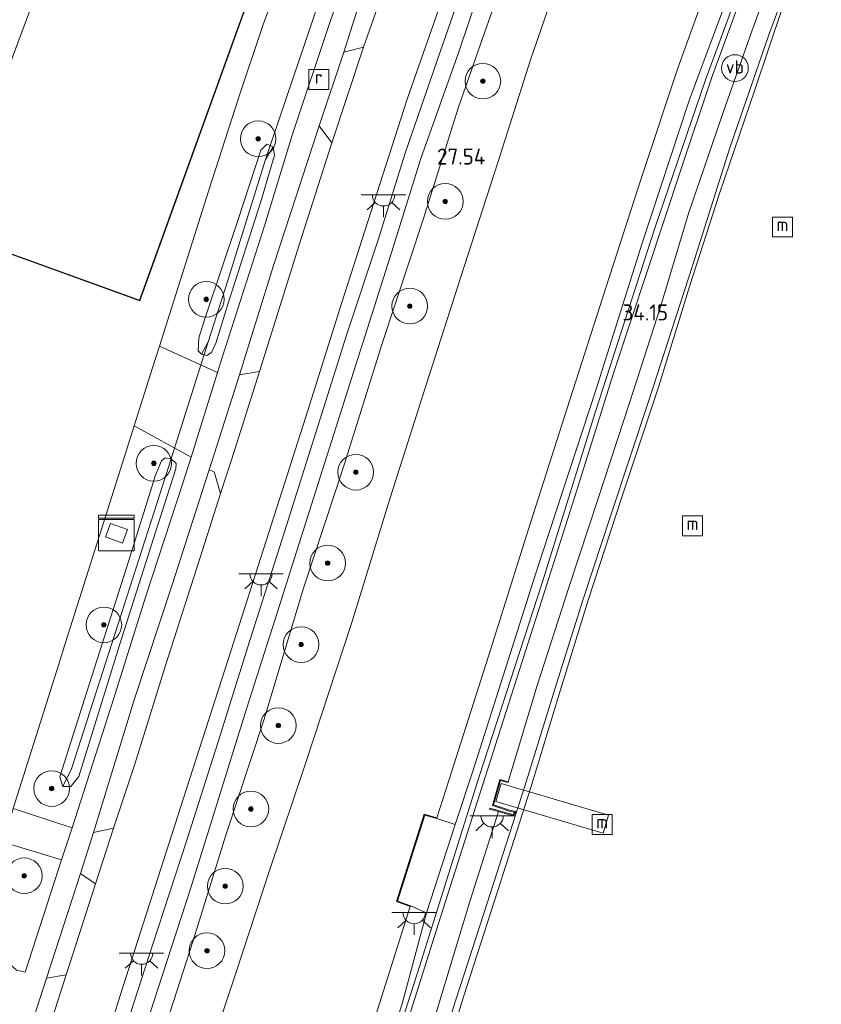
# Model space of a CAD drawing. Header units: metres. Extents: x 185049 to 189876, y 349292 to 352302.
# Tile 123 of 256: x 188961 to 189051, y 349864 to 349975. Entities that reach past the tile are written whole.
import ezdxf
from ezdxf.enums import TextEntityAlignment as Align

# ---------------------------------------------------------------- set-up
doc = ezdxf.new("R2010")
doc.units = ezdxf.units.M
for name, color, linetype, lineweight in [('B-WE-GR-BOOM-S', 90, 'Continuous', 25), ('B-WE-GR-GRAS-GV', 60, 'Continuous', 13), ('B-WE-GW-OPHOGING_KRUIN-G', 90, 'Continuous', 18), ('B-WE-GW-TALUD_KRUIN-G', 90, 'Continuous', 18), ('B-WE-GW-TALUD_TEEN-G', 90, 'Continuous', 18), ('B-WE-IE-MEUBILAIR_WATERWEGMEUBILAIR-S', 150, 'Continuous', 25), ('B-WE-IE-MEUBILAIR_WEGMEUBILAIR-S', 7, 'Continuous', 25), ('B-WE-IE-TERREINAFSCHEIDING_DOORGANG-G', 210, 'Continuous', 18), ('B-WE-IE-TERREINAFSCHEIDING_KUNSTMATIG_HEKWERK-G', 20, 'IE-TERREINAFSCHEIDING-KUNSTMATIG', 18), ('B-WE-IE-TERREINAFSCHEIDING_KUNSTMATIG_MUUR-GV', 90, 'Continuous', 18), ('B-WE-KG-KADASTRAAL_DAKRAND-G', 170, 'Continuous', 18), ('B-WE-KG-KADASTRAAL_NOK-G', 10, 'Continuous', 18), ('B-WE-KL-DATA-S', 90, 'Continuous', 25), ('B-WE-KL-ET_LS_OV_LICHTPUNT-S', 190, 'Continuous', 25), ('B-WE-KW-KUNSTWERK_BRUG-GV', 170, 'Continuous', 18), ('B-WE-KW-KUNSTWERK_DUIKER-G', 170, 'Continuous', 18), ('B-WE-OB-BEKLEDING_STORTSTEEN-GV', 30, 'Continuous', 18), ('B-WE-OB-OEVERVOORZIENING-G', 7, 'Continuous', 18), ('B-WE-OG-BEBOUWING_BEDRIJVEN-GV', 7, 'Continuous', 18), ('B-WE-OG-TERREIN_BEDRIJVENTERREIN-GV', 7, 'Continuous', 18), ('B-WE-OG-WATER_GREPPEL-G', 160, 'Continuous', 18), ('B-WE-OG-WATER_KANAAL-GV', 120, 'Continuous', 18), ('B-WE-OG-WATER_SLOOT-G', 120, 'Continuous', 18), ('B-WE-RI-GWA_RIOOLPUT-S', 30, 'Continuous', 25), ('B-WE-VH-VERHARDING_ASFALT-GV', 252, 'Continuous', 18), ('B-WE-VH-VERHARDING_BETON-GV', 252, 'Continuous', 18), ('B-WE-VH-VERHARDING_STRAATBAKSTEEN-GV', 252, 'Continuous', 18), ('X-XX-AL-HOOGTELABEL-S', 7, 'Continuous', 25)]:
    doc.layers.add(name, color=color, linetype=linetype, lineweight=lineweight)
doc.styles.add('NLCS-ISO', font='NLCS-ISO.ttf')
doc.styles.add('NLCS-ISO-ANNOTATIVE-T18', font='NLCS-ISO.ttf', dxfattribs={"height": 1.8})
doc.linetypes.add('IE-TERREINAFSCHEIDING-KUNSTMATIG', pattern='A,4,[82,NLCS.SHX,S=0.75,R=90,X=0,Y=0],4,-2', length=10)

# ---------------------------------------------------------------- blocks, each defined once
blk = doc.blocks.new('SAL-HOOGTELABEL-SO')
at = {"color": 0, "linetype": 'ByBlock', "lineweight": -2, "style": 'NLCS-ISO-ANNOTATIVE-T18'}
blk.add_attdef('HOOGTE', text='', height=1.8, dxfattribs=at).set_placement((2.79, 0), align=Align.RIGHT)
blk = doc.blocks.new('SGR-BOOM_01-SO')
at = {"linetype": 'ByBlock', "lineweight": 18}
h = blk.add_hatch(color=0, dxfattribs=at)
h.dxf.hatch_style = 1
edge = h.paths.add_edge_path()
edge.add_arc((0, 0), 0.25, 0, 360)
at = {"color": 0, "linetype": 'ByBlock', "lineweight": 18}
for radius in [2, 0.25]:
    blk.add_circle((0, 0), radius, dxfattribs=at)
blk = doc.blocks.new('SIE-WATER_MEERPAAL-SO')
at = {"color": 0, "linetype": 'ByBlock', "lineweight": 18}
blk.add_lwpolyline([(-1.12, -1.12), (1.12, -1.12), (1.12, 1.12), (-1.12, 1.12)], close=True, dxfattribs=at)
at = {"color": 0, "linetype": 'ByBlock', "lineweight": 18, "style": 'NLCS-ISO'}
blk.add_text('m', height=1.5, dxfattribs=at).set_placement((0, 0.28), align=Align.MIDDLE_CENTER)
blk = doc.blocks.new('SKL-ET_OV_LICHTPUNT-SO')
at = {"color": 0, "linetype": 'ByBlock', "lineweight": 18}
for points in [[(-1.25, 0), (-2.5, 0)], [(1.25, 0), (2.5, 0)], [(-0.92, -0.85), (-1.83, -1.7)], [(0.92, -0.85), (1.83, -1.7)], [(0, -1.25), (0, -2.5)]]:
    blk.add_lwpolyline(points, dxfattribs=at)
blk.add_lwpolyline([(0, 0), (1.25, 0, -1), (-1.25, 0)], format="xyb", close=True, dxfattribs=at)
blk = doc.blocks.new('SIE-WEG_PAAL_VERKEERSBORD-SO')
at = {"color": 0, "linetype": 'ByBlock', "lineweight": 18}
blk.add_circle((0, 0), 1.5, dxfattribs=at)
at = {"color": 0, "linetype": 'ByBlock', "lineweight": 18, "style": 'NLCS-ISO'}
blk.add_text('vb', height=1.5, dxfattribs=at).set_placement((0, 0.13), align=Align.MIDDLE_CENTER)
blk = doc.blocks.new('SRI-PUT_INSPECTIEPUT_RIOOLPUT-SO')
at = {"color": 0, "linetype": 'ByBlock', "lineweight": 18}
blk.add_lwpolyline([(-1.12, -1.12), (1.12, -1.12), (1.12, 1.12), (-1.12, 1.12)], close=True, dxfattribs=at)
at = {"color": 0, "linetype": 'ByBlock', "lineweight": 18, "style": 'NLCS-ISO'}
blk.add_text('r', height=1.5, dxfattribs=at).set_placement((0, 0.28), align=Align.MIDDLE_CENTER)
blk = doc.blocks.new('SKL-DATA_KAST-SO')
at = {"color": 0, "linetype": 'ByBlock', "lineweight": 18}
for points in [[(-2, 2), (2, 2), (2, 1.68), (-2, 1.68)], [(-2, 1.52), (2, 1.52), (2, -2), (-2, -2)]]:
    blk.add_lwpolyline(points, close=True, dxfattribs=at)

msp = doc.modelspace()

# ---------------------------------------------------------------- linework, layer by layer
at = {"layer": 'B-WE-GR-GRAS-GV'}
for points in [[(189001.504, 349991.061, 27.415), (188995.53, 349974.512, 27.392), (188991.231, 349961.652, 27.337), (188988.148, 349951.499, 27.404), (188983.427, 349936.817, 27.372), (188982.869, 349935.037, 27.369), (188976.344, 349937.997, 27.286), (188981.893, 349955.508, 27.234), (188985.202, 349965.808, 27.144), (188987.942, 349973.966, 27.183), (188992.952, 349987.702, 27.211), (188997.3821, 350000, 27.2227), (189001.6992, 350000, 27.1664), (189000.882, 349997.796, 27.175), (188997.073, 349987.495, 27.164), (188993.427, 349977.638, 27.164), (188993.282, 349976.463, 27.175), (188993.964, 349975.84, 27.227), (188994.798, 349976.252, 27.282), (188996.656, 349980.788, 27.313), (189000.916, 349992.872, 27.278), (189003.4936, 350000, 27.2567), (189004.8177, 350000, 27.4118)], [(188999.239, 349971.542, 27.463), (188997.038, 349970.99, 27.423), (188999.527, 349978.776, 27.443), (189002.698, 349987.396, 27.415), (189006.599, 349998.144, 27.38), (189007.31, 350000, 27.385), (189009.5853, 350000, 27.5022), (189007.742, 349995.154, 27.51), (189003.304, 349983.015, 27.459)], [(189011.537, 349890.44, 34.125), (189009.545, 349884.339, 34.11), (189007.468, 349885.004, 34.253), (189007.495, 349885.1, 34.252), (189008.815, 349889.286, 34.209), (189013.258, 349903.222, 34.15), (189017.711, 349917.345, 34.099), (189022.117, 349931.049, 34.162), (189026.072, 349943.375, 34.177), (189030.491, 349957.035, 34.115), (189034.554, 349969.305, 34.158), (189038.175, 349979.352, 34.103), (189042.668, 349990.822, 34.138), (189046.2957, 350000, 34.1486), (189048.7578, 350000, 34.1199), (189047.575, 349997.111, 34.139), (189041.692, 349981.451, 34.086), (189035.79, 349965.562, 34.009), (189030.512, 349949.531, 34.26), (189025.356, 349933.188, 34.225), (189018.599, 349912.532, 34.06)], [(188987.574, 349935.16, 27.448), (188985.32, 349934.794, 27.364), (188989.153, 349947.038, 27.396), (188994.259, 349962.722, 27.388), (188995.689, 349960.797, 27.478), (188992.043, 349949.358, 27.49)], [(188981.826, 349938.475, 26.809), (188981.048, 349937.1, 27.363), (188980.694, 349937.474, 27.376), (188980.773, 349938.944, 27.349), (188981.492, 349941.184, 27.36), (188985.16, 349952.086, 27.337), (188987.717, 349959.971, 27.27), (188988.408, 349960.652, 27.191), (188989.123, 349960.341, 27.187), (188988.264, 349958.946, 26.81), (188984.036, 349945.354, 26.825)], [(188981.048, 349937.1, 27.363), (188981.683, 349936.959, 27.363), (188982.179, 349937.287, 27.349), (188982.663, 349938.331, 27.262), (188984.143, 349943.052, 27.289), (188987.772, 349954.343, 27.293), (188989.269, 349959.403, 27.266), (188989.123, 349960.341, 27.187), (188988.408, 349960.652, 27.191), (188987.717, 349959.971, 27.27), (188985.16, 349952.086, 27.337), (188981.492, 349941.184, 27.36), (188980.773, 349938.944, 27.349), (188980.694, 349937.474, 27.376)], [(188982.179, 349937.287, 27.349), (188981.683, 349936.959, 27.363), (188981.048, 349937.1, 27.363), (188981.826, 349938.475, 26.809), (188984.036, 349945.354, 26.825), (188988.264, 349958.946, 26.81), (188989.123, 349960.341, 27.187), (188989.269, 349959.403, 27.266), (188987.772, 349954.343, 27.293), (188984.143, 349943.052, 27.289), (188982.663, 349938.331, 27.262)], [(188979.898, 349925.553, 27.353), (188978.978, 349922.618, 27.348), (188974.809, 349909.934, 27.329), (188971.197, 349898.407, 27.297), (188966.555, 349883.948, 27.329), (188959.923, 349886.118, 27.368), (188965.041, 349902.333, 27.25), (188965.852, 349904.877, 27.278), (188969.899, 349917.575, 27.23), (188973.515, 349929.039, 27.27)], [(188966.471, 349890.582, 26.813), (188965.495, 349888.599, 27.289), (188965.178, 349889.677, 27.238), (188968.466, 349900.026, 27.254), (188972.66, 349913.118, 27.227), (188975.896, 349923.517, 27.25), (188976.58, 349925.128, 27.211), (188976.981, 349925.469, 27.224), (188977.669, 349925.368, 27.246), (188977.351, 349924.434, 26.743), (188976.09, 349920.462, 26.719), (188971.716, 349906.845, 26.766)], [(188975.896, 349923.517, 27.25), (188972.66, 349913.118, 27.227), (188968.466, 349900.026, 27.254), (188965.178, 349889.677, 27.238), (188965.495, 349888.599, 27.289), (188966.41, 349888.592, 27.317), (188967.308, 349889.729, 27.246), (188971.834, 349904.336, 27.234), (188975.935, 349917.231, 27.254), (188978.192, 349924.243, 27.236), (188978.214, 349924.835, 27.272), (188977.669, 349925.368, 27.246), (188976.981, 349925.469, 27.224), (188976.58, 349925.128, 27.211)], [(188967.308, 349889.729, 27.246), (188966.41, 349888.592, 27.317), (188965.495, 349888.599, 27.289), (188966.471, 349890.582, 26.813), (188971.716, 349906.845, 26.766), (188976.09, 349920.462, 26.719), (188977.351, 349924.434, 26.743), (188977.669, 349925.368, 27.246), (188978.214, 349924.835, 27.272), (188978.192, 349924.243, 27.236), (188975.935, 349917.231, 27.254), (188971.834, 349904.336, 27.234)], [(188971.187, 349883.936, 27.447), (188968.944, 349883.423, 27.321), (188973.546, 349898.419, 27.297), (188977.801, 349911.344, 27.364), (188981.492, 349922.753, 27.352), (188981.922, 349924.106, 27.353), (188982.475, 349923.902, 27.353), (188983.216, 349921.465, 27.462), (188981.179, 349915.108, 27.47), (188977.015, 349902.172, 27.451), (188973.545, 349890.987, 27.443)], [(188972.748, 349917.409, 27.223), (188970.841, 349918.104, 27.223), (188970.289, 349916.589, 27.223), (188972.197, 349915.894, 27.223)], [(188965.369, 349880.355, 27.333), (188961.29, 349867.756, 27.274), (188960.301, 349867.986, 27.254), (188957.471, 349870.485, 27.01), (188955.376, 349872.507, 26.697), (188956.17, 349875.005, 26.7), (188958.437, 349872.519, 27.105), (188956.621, 349876.219, 27.229), (188957.334, 349877.833, 27.439), (188958.796, 349882.357, 27.404)], [(188965.876, 349867.459, 27.376), (188963.682, 349867.108, 27.289), (188967.498, 349878.854, 27.329), (188969.178, 349877.66, 27.411)]]:
    msp.add_polyline3d(points, close=True, dxfattribs=at)
for points in [[(189007.505, 349863.566, 34.115), (189011.193, 349875.7, 34.091), (189014.387, 349885.782, 34.077), (189015.53, 349885.474, 33.311), (189016.095, 349885.351, 33.187), (189016.342, 349885.795, 33.182), (189015.624, 349885.928, 33.32), (189013.826, 349886.536, 33.679), (189014.63, 349889.268, 33.657), (189015.469, 349889.033, 33.631), (189015.488, 349889.133, 34.048), (189018.735, 349899.927, 34.059), (189022.278, 349910.911, 34.103), (189025.529, 349920.802, 34.083), (189029.173, 349931.858, 34.075), (189032.573, 349942.397, 34.056), (189035.754, 349952.986, 34.079), (189039.697, 349964.424, 34.13), (189042.843, 349973.337, 34.099), (189046.162, 349982.471, 34.075), (189050.054, 349992.482, 34.048), (189053.0051, 350000, 34.0881)], [(189052.35, 349992.539, 32.919), (189048.517, 349983.158, 32.962), (189044.713, 349972.796, 32.982), (189040.343, 349960.237, 33.021), (189036.176, 349947.017, 32.997), (189031.247, 349931.801, 33.005), (189026.992, 349919.053, 32.954), (189023.903, 349909.608, 32.986), (189020.882, 349899.995, 33.013), (189017.36, 349888.638, 33.041), (189013.131, 349875.526, 33.072), (189009.238, 349863.494, 33.052), (189006.478, 349854.228, 33.048), (189003.642, 349845.147, 33.072), (189000.417, 349834.718, 33.068), (188996.737, 349823.392, 33.045), (188992.604, 349810.825, 33.08), (188988.725, 349799.288, 33.096), (188985.181, 349788.225, 33.092), (188981.345, 349776.446, 33.104), (188977.385, 349764.792, 33.139), (188973.563, 349753.349, 33.151), (188969.666, 349741.82, 33.182)], [(189011.839, 349982.537, 27.348), (189007.838, 349971.018, 27.384), (189003.921, 349959.647, 27.325), (189000.915, 349950.025, 27.384), (188997.342, 349939.236, 27.325), (188994.394, 349929.836, 27.325), (188990.342, 349917.06, 27.329), (188986.49, 349904.988, 27.356), (188982.893, 349893.485, 27.341), (188979.373, 349882.462, 27.321), (188975.548, 349870.812, 27.345), (188971.087, 349856.922, 27.23)], [(188971.087, 349856.922, 27.23), (188975.548, 349870.812, 27.345), (188979.373, 349882.462, 27.321), (188982.893, 349893.485, 27.341), (188986.49, 349904.988, 27.356), (188990.342, 349917.06, 27.329), (188994.394, 349929.836, 27.325), (188997.342, 349939.236, 27.325), (189000.915, 349950.025, 27.384), (189003.921, 349959.647, 27.325), (189007.838, 349971.018, 27.384), (189011.839, 349982.537, 27.348)], [(188972.549, 349854.59, 26.444), (188976.178, 349865.863, 26.483), (188979.819, 349877.121, 26.526), (188986.156, 349897.425, 26.452), (188989.596, 349908.176, 26.487), (188993.424, 349920.226, 26.471), (188997.882, 349934.356, 26.511), (189002.239, 349948.028, 26.55), (189005.699, 349959.053, 26.518), (189009.963, 349971.006, 26.55), (189013.541, 349981.702, 26.503)], [(189013.541, 349981.702, 26.503), (189009.963, 349971.006, 26.55), (189005.699, 349959.053, 26.518), (189002.239, 349948.028, 26.55), (188997.882, 349934.356, 26.511), (188993.424, 349920.226, 26.471), (188989.596, 349908.176, 26.487), (188986.156, 349897.425, 26.452), (188979.819, 349877.121, 26.526), (188976.178, 349865.863, 26.483), (188972.549, 349854.59, 26.444)], [(188980.473, 349854.293, 27.588), (188984.921, 349867.669, 27.577), (188988.71, 349879.186, 27.616), (188992.818, 349891.417, 27.596), (188997.918, 349906.875, 27.651), (189002.243, 349920.968, 27.699), (189006.324, 349933.77, 27.671), (189010.539, 349946.93, 27.742), (189014.346, 349958.705, 27.718), (189017.971, 349970.097, 27.683), (189022.136, 349982.196, 27.628)], [(189022.136, 349982.196, 27.628), (189017.971, 349970.097, 27.683), (189014.346, 349958.705, 27.718), (189010.539, 349946.93, 27.742), (189006.324, 349933.77, 27.671), (189002.243, 349920.968, 27.699), (188997.918, 349906.875, 27.651), (188992.818, 349891.417, 27.596), (188988.71, 349879.186, 27.616), (188984.921, 349867.669, 27.577), (188980.473, 349854.293, 27.588)], [(189046.162, 349982.471, 34.075), (189042.843, 349973.337, 34.099), (189039.697, 349964.424, 34.13), (189035.754, 349952.986, 34.079), (189032.573, 349942.397, 34.056), (189029.173, 349931.858, 34.075), (189025.529, 349920.802, 34.083), (189022.278, 349910.911, 34.103), (189018.735, 349899.927, 34.059), (189015.488, 349889.133, 34.048), (189014.565, 349889.388, 34.037), (189013.707, 349886.471, 34.002), (189015.585, 349885.828, 33.992), (189016.194, 349885.725, 33.214), (189016.048, 349885.466, 33.212), (189015.556, 349885.57, 33.997), (189013.414, 349886.148, 33.997), (189013.388, 349886.052, 33.993), (189014.387, 349885.782, 34.077), (189011.193, 349875.7, 34.091), (189007.505, 349863.566, 34.115)], [(188968.472, 349854.023, 27.329), (188971.942, 349865.168, 27.348), (188975.537, 349876.343, 27.388), (188979.733, 349889.378, 27.411), (188984.41, 349903.908, 27.419), (188988.333, 349916.141, 27.368), (188992.787, 349930.075, 27.376), (188996.813, 349942.881, 27.415), (189000.733, 349955.119, 27.407), (189004.138, 349965.686, 27.384), (189008.939, 349979.405, 27.4)], [(189014.929, 349979.143, 27.415), (189012.597, 349972.498, 27.442), (189009.896, 349964.805, 27.474), (189005.932, 349952.213, 27.482), (189001.343, 349938.287, 27.427), (188997.084, 349924.682, 27.407), (188992.515, 349910.849, 27.333), (188988.046, 349896.034, 27.348), (188983.799, 349883.122, 27.356), (188980.134, 349871.328, 27.337), (188975.728, 349857.634, 27.317)], [(188975.728, 349857.634, 27.317), (188980.134, 349871.328, 27.337), (188983.799, 349883.122, 27.356), (188988.046, 349896.034, 27.348), (188992.515, 349910.849, 27.333), (188997.084, 349924.682, 27.407), (189001.343, 349938.287, 27.427), (189005.932, 349952.213, 27.482), (189009.896, 349964.805, 27.474), (189012.597, 349972.498, 27.442), (189014.929, 349979.143, 27.415)], [(189038.175, 349979.352, 34.103), (189034.554, 349969.305, 34.158), (189030.491, 349957.035, 34.115), (189026.072, 349943.375, 34.177), (189022.117, 349931.049, 34.162), (189017.711, 349917.345, 34.099), (189013.258, 349903.222, 34.15), (189008.815, 349889.286, 34.209), (189007.495, 349885.1, 34.252), (189006.072, 349885.502, 33.839), (189002.947, 349875.68, 33.984), (189004.494, 349875.132, 34.273), (189001.258, 349864.949, 34.256), (188997.276, 349852.244, 34.217)], [(189004.319, 349862.686, 34.213), (189007.87, 349873.931, 34.236), (189012.019, 349886.857, 34.213), (189015.24, 349897.027, 34.205), (189019.538, 349910.307, 34.221), (189023.196, 349921.83, 34.181), (189027.314, 349934.973, 34.213), (189031.111, 349946.494, 34.197), (189034.883, 349957.881, 34.201), (189038.313, 349968.05, 34.209), (189042.154, 349978.597, 34.197)], [(188997.276, 349852.244, 34.217), (189001.258, 349864.949, 34.256), (189004.494, 349875.132, 34.273), (189004.527, 349875.227, 34.273), (189006.307, 349874.421, 34.198), (189003.568, 349864.214, 34.229), (189000.159, 349853.63, 34.24)]]:
    msp.add_polyline3d(points, dxfattribs=at)
at = {"layer": 'B-WE-GW-OPHOGING_KRUIN-G'}
msp.add_polyline3d([(188925.4767, 349651.9543, 34.2685), (188926.677, 349654.401, 34.28), (188939.096, 349680.084, 34.244), (188950.317, 349704.783, 34.189), (188956.568, 349719.869, 34.189), (188963.495, 349738.261, 34.217), (188970, 349757.21, 34.185), (188976.362, 349776.926, 34.236), (188982.696, 349796.919, 34.189), (188991.217, 349823.551, 34.213), (188998.883, 349847.634, 34.248), (189005.519, 349868.402, 34.24), (189012.218, 349889.719, 34.221), (189019.298, 349911.455, 34.189), (189025.251, 349930.559, 34.197), (189031.946, 349951.242, 34.225), (189037.633, 349967.871, 34.205), (189044.198, 349985.704, 34.201), (189049.8397, 350000, 34.2061)], dxfattribs=at)
at = {"layer": 'B-WE-GW-TALUD_KRUIN-G'}
for points in [[(189007.495, 349885.1, 34.252), (189008.815, 349889.286, 34.209), (189013.258, 349903.222, 34.15), (189017.711, 349917.345, 34.099), (189022.117, 349931.049, 34.162), (189026.072, 349943.375, 34.177), (189030.491, 349957.035, 34.115), (189034.554, 349969.305, 34.158), (189038.175, 349979.352, 34.103), (189042.668, 349990.822, 34.138), (189046.2957, 350000, 34.1486)], [(189015.488, 349889.133, 34.048), (189018.735, 349899.927, 34.059), (189022.278, 349910.911, 34.103), (189025.529, 349920.802, 34.083), (189029.173, 349931.858, 34.075), (189032.573, 349942.397, 34.056), (189035.754, 349952.986, 34.079), (189039.697, 349964.424, 34.13), (189042.843, 349973.337, 34.099), (189046.162, 349982.471, 34.075), (189050.054, 349992.482, 34.048), (189053.0051, 350000, 34.0881)], [(189014.387, 349885.782, 34.077), (189011.193, 349875.7, 34.091), (189007.505, 349863.566, 34.115), (189004.33, 349853.731, 34.083), (189000.152, 349840.782, 34.134), (188996.404, 349828.993, 34.142), (188993.319, 349819.361, 34.115), (188989.581, 349807.761, 34.126), (188986.307, 349797.675, 34.087), (188982.542, 349785.783, 34.063), (188978.663, 349774.287, 34.091), (188975.074, 349763.506, 34.107), (188971.268, 349752.325, 34.122), (188967.627, 349741.247, 34.138), (188964.242, 349731.858, 34.122), (188960.038, 349720.938, 34.107), (188955.455, 349709.404, 34.15), (188950.793, 349698.883, 34.099), (188946.289, 349688.63, 34.138), (188941.334, 349678.064, 34.17), (188936.291, 349667.528, 34.122), (188930.064, 349655.124, 34.158), (188927.996, 349650.648, 34.138)], [(188923.157, 349652.995, 34.174), (188928.01, 349663.127, 34.142), (188932.687, 349673.033, 34.185), (188937.126, 349682.259, 34.193), (188941.912, 349692.596, 34.15), (188946.376, 349702.473, 34.13), (188951.161, 349713.764, 34.083), (188955.215, 349724.177, 34.044), (188959.431, 349735.08, 34.122), (188962.419, 349743.809, 34.15), (188966.363, 349755.307, 34.118), (188969.486, 349764.772, 34.158), (188972.885, 349774.962, 34.111), (188976.835, 349787.273, 34.158), (188980.78, 349799.971, 34.134), (188984.977, 349812.965, 34.185), (188989.019, 349826.011, 34.162), (188992.992, 349838.291, 34.158), (188997.276, 349852.244, 34.217), (189001.258, 349864.949, 34.256), (189004.494, 349875.132, 34.273)]]:
    msp.add_polyline3d(points, dxfattribs=at)
at = {"layer": 'B-WE-GW-TALUD_TEEN-G'}
msp.add_polyline3d([(189028.6015, 350000, 27.586), (189026.594, 349994.808, 27.577), (189022.136, 349982.196, 27.628), (189017.971, 349970.097, 27.683), (189014.346, 349958.705, 27.718), (189010.539, 349946.93, 27.742), (189006.324, 349933.77, 27.671), (189002.243, 349920.968, 27.699), (188997.918, 349906.875, 27.651), (188992.818, 349891.417, 27.596), (188988.71, 349879.186, 27.616), (188984.921, 349867.669, 27.577), (188980.473, 349854.293, 27.588), (188976.088, 349840.232, 27.514), (188971.554, 349825.661, 27.522), (188967.12, 349812.155, 27.549), (188963.071, 349799.383, 27.596), (188958.159, 349784.434, 27.545), (188954.58, 349773.383, 27.569), (188950.721, 349762.033, 27.51), (188946.334, 349750.126, 27.616)], dxfattribs=at)
at = {"layer": 'B-WE-IE-TERREINAFSCHEIDING_DOORGANG-G'}
for points in [[(188985.202, 349965.808, 27.144), (188987.942, 349973.966, 27.183)], [(188973.515, 349929.039, 27.27), (188975.578, 349935.58, 27.293), (188976.344, 349937.997, 27.286)], [(188976.344, 349937.997, 27.286), (188982.869, 349935.037, 27.369)], [(188979.898, 349925.553, 27.353), (188973.515, 349929.039, 27.27)]]:
    msp.add_polyline3d(points, dxfattribs=at)
at = {"layer": 'B-WE-IE-TERREINAFSCHEIDING_KUNSTMATIG_HEKWERK-G'}
for points in [[(188987.942, 349973.966, 27.183), (188992.952, 349987.702, 27.211), (188997.3821, 350000, 27.2227)], [(188976.344, 349937.997, 27.286), (188981.893, 349955.508, 27.234), (188985.202, 349965.808, 27.144)], [(188959.923, 349886.118, 27.368), (188965.041, 349902.333, 27.25), (188965.852, 349904.877, 27.278), (188969.899, 349917.575, 27.23), (188973.515, 349929.039, 27.27)]]:
    msp.add_polyline3d(points, dxfattribs=at)
at = {"layer": 'B-WE-IE-TERREINAFSCHEIDING_KUNSTMATIG_MUUR-GV'}
for points in [[(189014.565, 349889.388, 34.037), (189015.488, 349889.133, 34.048), (189015.469, 349889.033, 33.631), (189014.63, 349889.268, 33.657), (189013.826, 349886.536, 33.679), (189015.624, 349885.928, 33.32), (189016.342, 349885.795, 33.182), (189016.095, 349885.351, 33.187), (189015.53, 349885.474, 33.311), (189014.387, 349885.782, 34.077), (189013.388, 349886.052, 33.993), (189013.414, 349886.148, 33.997), (189015.556, 349885.57, 33.997), (189016.048, 349885.466, 33.212), (189016.194, 349885.725, 33.214), (189015.585, 349885.828, 33.992), (189013.707, 349886.471, 34.002)], [(189006.072, 349885.502, 33.839), (189007.495, 349885.1, 34.252), (189007.468, 349885.004, 34.253), (189006.138, 349885.38, 34.248), (189003.072, 349875.742, 34.268), (189004.527, 349875.227, 34.273), (189004.494, 349875.132, 34.273), (189002.947, 349875.68, 33.984)]]:
    msp.add_polyline3d(points, close=True, dxfattribs=at)
at = {"layer": 'B-WE-KG-KADASTRAAL_DAKRAND-G'}
msp.add_polyline3d([(188996.6542, 350000, 35.512), (188991.088, 349984.59, 35.512), (188989.311, 349985.232, 35.512), (188974.111, 349943.154, 35.53), (188931.523, 349958.538, 35.512), (188946.5008, 350000, 35.513)], dxfattribs=at)
at = {"layer": 'B-WE-KG-KADASTRAAL_NOK-G'}
msp.add_polyline3d([(188952.652, 349951.127, 37.587), (188970.8512, 350000, 37.5247)], dxfattribs=at)
at = {"layer": 'B-WE-KW-KUNSTWERK_BRUG-GV'}
msp.add_polyline3d([(189026.745, 349885.371, 34.52), (189026.158, 349883.376, 34.498), (189014.115, 349886.925, 33.767), (189014.701, 349888.919, 33.789)], close=True, dxfattribs=at)
at = {"layer": 'B-WE-KW-KUNSTWERK_DUIKER-G'}
for points in [[(188988.264, 349958.946, 26.81), (188994.328, 349976.944, 26.758)], [(188977.351, 349924.434, 26.743), (188981.826, 349938.475, 26.809)]]:
    msp.add_polyline3d(points, dxfattribs=at)
at = {"layer": 'B-WE-OB-BEKLEDING_STORTSTEEN-GV'}
for points in [[(189053.374, 349994.261, 32.399), (189049.524, 349984.262, 32.399), (189046.32, 349976.09, 32.399), (189043.14, 349966.643, 32.399), (189039.202, 349955.125, 32.399), (189035.888, 349944.818, 32.399), (189032.376, 349933.525, 32.399), (189028.223, 349921.057, 32.399), (189024.5, 349909.612, 32.399), (189021.189, 349898.964, 32.399), (189018.028, 349888.48, 32.399), (189014.291, 349876.808, 32.399), (189010.507, 349865.117, 32.399), (189006.816, 349853.126, 32.399), (189002.169, 349838.65, 32.399), (188998.956, 349828.367, 32.399), (188995.957, 349818.989, 32.399), (188992.064, 349807.155, 32.399), (188988.572, 349796.532, 32.399), (188984.481, 349783.462, 32.399), (188979.716, 349769.488, 32.399), (188976.699, 349760.197, 32.399), (188973.065, 349749.224, 32.399)], [(188969.666, 349741.82, 33.182), (188973.563, 349753.349, 33.151), (188977.385, 349764.792, 33.139), (188981.345, 349776.446, 33.104), (188985.181, 349788.225, 33.092), (188988.725, 349799.288, 33.096), (188992.604, 349810.825, 33.08), (188996.737, 349823.392, 33.045), (189000.417, 349834.718, 33.068), (189003.642, 349845.147, 33.072), (189006.478, 349854.228, 33.048), (189009.238, 349863.494, 33.052), (189013.131, 349875.526, 33.072), (189017.36, 349888.638, 33.041), (189020.882, 349899.995, 33.013), (189023.903, 349909.608, 32.986), (189026.992, 349919.053, 32.954), (189031.247, 349931.801, 33.005), (189036.176, 349947.017, 32.997), (189040.343, 349960.237, 33.021), (189044.713, 349972.796, 32.982), (189048.517, 349983.158, 32.962), (189052.35, 349992.539, 32.919)]]:
    msp.add_polyline3d(points, dxfattribs=at)
at = {"layer": 'B-WE-OB-OEVERVOORZIENING-G'}
msp.add_polyline3d([(188973.065, 349749.224, 32.399), (188976.699, 349760.197, 32.399), (188979.716, 349769.488, 32.399), (188984.481, 349783.462, 32.399), (188988.572, 349796.532, 32.399), (188992.064, 349807.155, 32.399), (188995.957, 349818.989, 32.399), (188998.956, 349828.367, 32.399), (189002.169, 349838.65, 32.399), (189006.816, 349853.126, 32.399), (189010.507, 349865.117, 32.399), (189014.291, 349876.808, 32.399), (189018.028, 349888.48, 32.399), (189021.189, 349898.964, 32.399), (189024.5, 349909.612, 32.399), (189028.223, 349921.057, 32.399), (189032.376, 349933.525, 32.399), (189035.888, 349944.818, 32.399), (189039.202, 349955.125, 32.399), (189043.14, 349966.643, 32.399), (189046.32, 349976.09, 32.399), (189049.524, 349984.262, 32.399), (189053.374, 349994.261, 32.399), (189055.7526, 350000, 32.399)], dxfattribs=at)
at = {"layer": 'B-WE-OG-BEBOUWING_BEDRIJVEN-GV'}
msp.add_polyline3d([(188996.7074, 350000, 27.397), (188991.118, 349984.526, 27.397), (188989.341, 349985.168, 27.397), (188974.141, 349943.09, 27.397), (188931.459, 349958.508, 27.397), (188946.4477, 350000, 27.397)], close=True, dxfattribs=at)
at = {"layer": 'B-WE-OG-TERREIN_BEDRIJVENTERREIN-GV'}
for points in [[(188946.4477, 350000, 27.397), (188931.459, 349958.508, 27.397), (188974.141, 349943.09, 27.397), (188989.341, 349985.168, 27.397)], [(188992.952, 349987.702, 27.211), (188987.942, 349973.966, 27.183), (188985.202, 349965.808, 27.144), (188981.893, 349955.508, 27.234), (188976.344, 349937.997, 27.286), (188975.578, 349935.58, 27.293), (188973.515, 349929.039, 27.27), (188969.899, 349917.575, 27.23), (188965.852, 349904.877, 27.278), (188965.041, 349902.333, 27.25), (188959.923, 349886.118, 27.368)]]:
    msp.add_polyline3d(points, dxfattribs=at)
at = {"layer": 'B-WE-OG-WATER_GREPPEL-G'}
for points in [[(188939.684, 349753.9, 26.802), (188942.232, 349761.002, 26.511), (188946.537, 349773.439, 26.538), (188950.886, 349786.962, 26.487), (188955.693, 349802.177, 26.44), (188960.415, 349816.517, 26.42), (188964.581, 349829.597, 26.396), (188967.694, 349839.419, 26.42), (188972.549, 349854.59, 26.444), (188976.178, 349865.863, 26.483), (188979.819, 349877.121, 26.526), (188986.156, 349897.425, 26.452), (188989.596, 349908.176, 26.487), (188993.424, 349920.226, 26.471), (188997.882, 349934.356, 26.511), (189002.239, 349948.028, 26.55), (189005.699, 349959.053, 26.518), (189009.963, 349971.006, 26.55), (189013.541, 349981.702, 26.503), (189016.591, 349990.214, 26.53), (189020.1493, 350000, 26.4902)], [(188988.264, 349958.946, 26.81), (188984.036, 349945.354, 26.825), (188981.826, 349938.475, 26.809)], [(188977.351, 349924.434, 26.743), (188976.09, 349920.462, 26.719), (188971.716, 349906.845, 26.766), (188966.471, 349890.582, 26.813)]]:
    msp.add_polyline3d(points, dxfattribs=at)
at = {"layer": 'B-WE-OG-WATER_KANAAL-GV'}
msp.add_polyline3d([(188973.065, 349749.224, 32.399), (188976.699, 349760.197, 32.399), (188979.716, 349769.488, 32.399), (188984.481, 349783.462, 32.399), (188988.572, 349796.532, 32.399), (188992.064, 349807.155, 32.399), (188995.957, 349818.989, 32.399), (188998.956, 349828.367, 32.399), (189002.169, 349838.65, 32.399), (189006.816, 349853.126, 32.399), (189010.507, 349865.117, 32.399), (189014.291, 349876.808, 32.399), (189018.028, 349888.48, 32.399), (189021.189, 349898.964, 32.399), (189024.5, 349909.612, 32.399), (189028.223, 349921.057, 32.399), (189032.376, 349933.525, 32.399), (189035.888, 349944.818, 32.399), (189039.202, 349955.125, 32.399), (189043.14, 349966.643, 32.399), (189046.32, 349976.09, 32.399), (189049.524, 349984.262, 32.399), (189053.374, 349994.261, 32.399)], dxfattribs=at)
at = {"layer": 'B-WE-OG-WATER_SLOOT-G'}
for points in [[(188938.935, 349751.25, 27.376), (188937.864, 349751.832, 27.317), (188937.483, 349753.592, 27.258), (188942.499, 349767.7, 27.219), (188947.168, 349781.961, 27.27), (188951.639, 349795.759, 27.25), (188955.786, 349808.696, 27.211), (188959.382, 349820.031, 27.266), (188963.207, 349832.066, 27.238), (188967.293, 349844.717, 27.195), (188971.087, 349856.922, 27.23), (188975.548, 349870.812, 27.345), (188979.373, 349882.462, 27.321), (188982.893, 349893.485, 27.341), (188986.49, 349904.988, 27.356), (188990.342, 349917.06, 27.329), (188994.394, 349929.836, 27.325), (188997.342, 349939.236, 27.325), (189000.915, 349950.025, 27.384), (189003.921, 349959.647, 27.325), (189007.838, 349971.018, 27.384), (189011.839, 349982.537, 27.348), (189015.974, 349994.166, 27.384), (189018.3144, 350000, 27.3708)], [(189022.4657, 350000, 27.3784), (189019.951, 349992.948, 27.384), (189014.929, 349979.143, 27.415), (189012.597, 349972.498, 27.442), (189009.896, 349964.805, 27.474), (189005.932, 349952.213, 27.482), (189001.343, 349938.287, 27.427), (188997.084, 349924.682, 27.407), (188992.515, 349910.849, 27.333), (188988.046, 349896.034, 27.348), (188983.799, 349883.122, 27.356), (188980.134, 349871.328, 27.337), (188975.728, 349857.634, 27.317), (188971.86, 349846.366, 27.282), (188968.622, 349835.742, 27.258), (188964.386, 349822.392, 27.325), (188960.105, 349809.852, 27.297), (188956.393, 349798.397, 27.254), (188952.508, 349786.412, 27.282), (188948.562, 349773.926, 27.254), (188942.287, 349756.246, 27.333), (188940.545, 349752.173, 27.407), (188938.935, 349751.25, 27.376)], [(188981.048, 349937.1, 27.363), (188980.694, 349937.474, 27.376), (188980.773, 349938.944, 27.349), (188981.492, 349941.184, 27.36), (188985.16, 349952.086, 27.337), (188987.717, 349959.971, 27.27), (188988.408, 349960.652, 27.191), (188989.123, 349960.341, 27.187)], [(188981.048, 349937.1, 27.363), (188981.683, 349936.959, 27.363), (188982.179, 349937.287, 27.349), (188982.663, 349938.331, 27.262), (188984.143, 349943.052, 27.289), (188987.772, 349954.343, 27.293), (188989.269, 349959.403, 27.266), (188989.123, 349960.341, 27.187)], [(188965.495, 349888.599, 27.289), (188965.178, 349889.677, 27.238), (188968.466, 349900.026, 27.254), (188972.66, 349913.118, 27.227), (188975.896, 349923.517, 27.25), (188976.58, 349925.128, 27.211), (188976.981, 349925.469, 27.224), (188977.669, 349925.368, 27.246)], [(188977.669, 349925.368, 27.246), (188978.214, 349924.835, 27.272), (188978.192, 349924.243, 27.236), (188975.935, 349917.231, 27.254), (188971.834, 349904.336, 27.234), (188967.308, 349889.729, 27.246), (188966.41, 349888.592, 27.317), (188965.495, 349888.599, 27.289)]]:
    msp.add_polyline3d(points, dxfattribs=at)
at = {"layer": 'B-WE-VH-VERHARDING_ASFALT-GV'}
for points in [[(188958.878, 349860.492, 27.25), (188956.682, 349864.2, 27.183), (188953.61, 349867.408, 26.765), (188955.376, 349872.507, 26.697), (188957.471, 349870.485, 27.01), (188960.301, 349867.986, 27.254), (188961.29, 349867.756, 27.274), (188965.369, 349880.355, 27.333), (188966.555, 349883.948, 27.329), (188971.197, 349898.407, 27.297), (188974.809, 349909.934, 27.329), (188978.978, 349922.618, 27.348), (188979.898, 349925.553, 27.353), (188982.869, 349935.037, 27.369), (188983.427, 349936.817, 27.372), (188988.148, 349951.499, 27.404), (188991.231, 349961.652, 27.337), (188995.53, 349974.512, 27.392), (189001.504, 349991.061, 27.415)], [(188962.793, 349857.882, 27.38), (188965.876, 349867.459, 27.376), (188969.178, 349877.66, 27.411), (188971.187, 349883.936, 27.447), (188973.545, 349890.987, 27.443), (188977.015, 349902.172, 27.451), (188981.179, 349915.108, 27.47), (188983.216, 349921.465, 27.462), (188984.804, 349926.419, 27.455), (188987.574, 349935.16, 27.448), (188992.043, 349949.358, 27.49), (188995.689, 349960.797, 27.478), (188999.239, 349971.542, 27.463), (189003.304, 349983.015, 27.459)], [(189000.159, 349853.63, 34.24), (189003.568, 349864.214, 34.229), (189006.307, 349874.421, 34.198), (189009.545, 349884.339, 34.11), (189011.537, 349890.44, 34.125), (189018.599, 349912.532, 34.06), (189025.356, 349933.188, 34.225), (189030.512, 349949.531, 34.26), (189035.79, 349965.562, 34.009), (189041.692, 349981.451, 34.086)], [(189008.939, 349979.405, 27.4), (189004.138, 349965.686, 27.384), (189000.733, 349955.119, 27.407), (188996.813, 349942.881, 27.415), (188992.787, 349930.075, 27.376), (188988.333, 349916.141, 27.368), (188984.41, 349903.908, 27.419), (188979.733, 349889.378, 27.411), (188975.537, 349876.343, 27.388), (188971.942, 349865.168, 27.348), (188968.472, 349854.023, 27.329)], [(188999.527, 349978.776, 27.443), (188997.038, 349970.99, 27.423), (188994.259, 349962.722, 27.388), (188989.153, 349947.038, 27.396), (188985.32, 349934.794, 27.364), (188981.922, 349924.106, 27.353), (188981.492, 349922.753, 27.352), (188977.801, 349911.344, 27.364), (188973.546, 349898.419, 27.297), (188968.944, 349883.423, 27.321), (188967.498, 349878.854, 27.329), (188963.682, 349867.108, 27.289), (188961.399, 349860.016, 27.278)], [(189042.154, 349978.597, 34.197), (189038.313, 349968.05, 34.209), (189034.883, 349957.881, 34.201), (189031.111, 349946.494, 34.197), (189027.314, 349934.973, 34.213), (189023.196, 349921.83, 34.181), (189019.538, 349910.307, 34.221), (189015.24, 349897.027, 34.205), (189012.019, 349886.857, 34.213), (189007.87, 349873.931, 34.236), (189004.319, 349862.686, 34.213)]]:
    msp.add_polyline3d(points, dxfattribs=at)
at = {"layer": 'B-WE-VH-VERHARDING_BETON-GV'}
msp.add_polyline3d([(188972.748, 349917.409, 27.223), (188972.197, 349915.894, 27.223), (188970.289, 349916.589, 27.223), (188970.841, 349918.104, 27.223)], close=True, dxfattribs=at)
at = {"layer": 'B-WE-VH-VERHARDING_STRAATBAKSTEEN-GV'}
for points in [[(188999.239, 349971.542, 27.463), (188995.689, 349960.797, 27.478), (188994.259, 349962.722, 27.388), (188997.038, 349970.99, 27.423)], [(188982.869, 349935.037, 27.369), (188979.898, 349925.553, 27.353), (188973.515, 349929.039, 27.27), (188975.578, 349935.58, 27.293), (188976.344, 349937.997, 27.286)], [(188984.804, 349926.419, 27.455), (188983.216, 349921.465, 27.462), (188982.475, 349923.902, 27.353), (188981.922, 349924.106, 27.353), (188985.32, 349934.794, 27.364), (188987.574, 349935.16, 27.448)], [(188966.555, 349883.948, 27.329), (188965.369, 349880.355, 27.333), (188958.796, 349882.357, 27.404), (188959.923, 349886.118, 27.368)], [(189009.545, 349884.339, 34.11), (189006.307, 349874.421, 34.198), (189004.527, 349875.227, 34.273), (189003.072, 349875.742, 34.268), (189006.138, 349885.38, 34.248), (189007.468, 349885.004, 34.253)], [(188971.187, 349883.936, 27.447), (188969.178, 349877.66, 27.411), (188967.498, 349878.854, 27.329), (188968.944, 349883.423, 27.321)], [(188965.876, 349867.459, 27.376), (188962.793, 349857.882, 27.38), (188961.399, 349860.016, 27.278), (188963.682, 349867.108, 27.289)]]:
    msp.add_polyline3d(points, close=True, dxfattribs=at)

# ---------------------------------------------------------------- block references
at = {"layer": 'B-WE-GR-BOOM-S'}
for p in [(189012.643, 349967.724, 27.535), (188987.426, 349961.26, 27.379), (189008.421, 349954.233, 27.432), (188981.6, 349943.247, 27.37), (189004.439, 349942.489, 27.465), (188975.716, 349924.848, 27.345), (188998.377, 349923.854, 27.527), (188995.22, 349913.659, 27.465), (188970.107, 349906.729, 27.31), (188992.242, 349904.517, 27.5), (188989.694, 349895.434, 27.439), (188964.245, 349888.366, 27.249), (188986.609, 349886.075, 27.492), (188961.176, 349878.583, 27.368), (188983.733, 349877.419, 27.562), (188981.679, 349870.174, 27.465)]:
    msp.add_blockref('SGR-BOOM_01-SO', p, dxfattribs=at)
at = {"layer": 'B-WE-IE-MEUBILAIR_WATERWEGMEUBILAIR-S'}
for p in [(189046.263, 349951.362, 36.223), (189036.176, 349917.838, 36.198), (189026.026, 349884.345, 36.304)]:
    msp.add_blockref('SIE-WATER_MEERPAAL-SO', p, dxfattribs=at)
at = {"layer": 'B-WE-IE-MEUBILAIR_WEGMEUBILAIR-S'}
msp.add_blockref('SIE-WEG_PAAL_VERKEERSBORD-SO', (189040.931, 349969.194, 34.024), dxfattribs=at)
at = {"layer": 'B-WE-KL-DATA-S'}
msp.add_blockref('SKL-DATA_KAST-SO', (188971.511, 349917.033, 22.702), dxfattribs=at)
at = {"layer": 'B-WE-KL-ET_LS_OV_LICHTPUNT-S'}
for p in [(189001.49, 349954.974, 27.4), (188987.745, 349912.461, 27.434), (189013.683, 349885.315, 34.131), (189004.937, 349874.449, 34.273), (188974.344, 349869.903, 27.38)]:
    msp.add_blockref('SKL-ET_OV_LICHTPUNT-SO', p, dxfattribs=at)
at = {"layer": 'B-WE-RI-GWA_RIOOLPUT-S'}
msp.add_blockref('SRI-PUT_INSPECTIEPUT_RIOOLPUT-SO', (188994.226, 349967.905, 27.278), dxfattribs=at)
at = {"layer": 'X-XX-AL-HOOGTELABEL-S'}
for p, values in [((189010.128, 349958.365, 27.537), {'HOOGTE': '27.54'}), ((189030.642, 349940.882, 34.146), {'HOOGTE': '34.15'})]:
    msp.add_blockref('SAL-HOOGTELABEL-SO', p, dxfattribs=at).add_auto_attribs(values)

doc.saveas('drawing.dxf')
